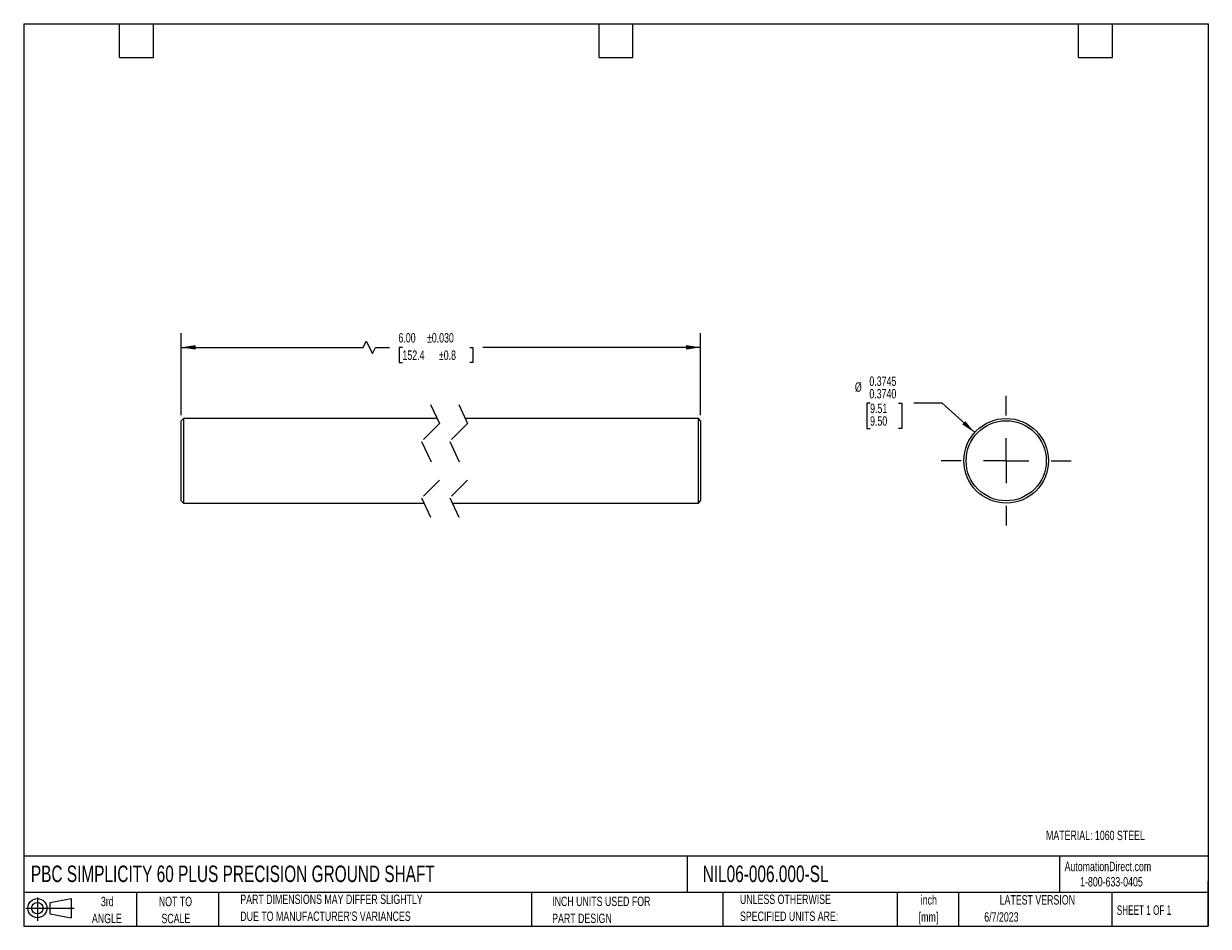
# Model space of a CAD drawing. Header units: inches. Extents: x 0.12 to 5.38, y 0.12 to 4.12.
import ezdxf

# ---------------------------------------------------------------- set-up
doc = ezdxf.new("R2010")
doc.units = ezdxf.units.IN
doc.header["$LTSCALE"] = 0.5
doc.header["$MEASUREMENT"] = 0
doc.linetypes.add('CENTERX2', pattern=[0.8, 0.5, -0.1, 0.1, -0.1])
doc.linetypes.add('HIDDEN', pattern=[0.075, 0.05, -0.025])
doc.layers.add('CENTER', color=40, linetype='CENTERX2')
doc.layers.add('SLD-DEFPOINTS', color=7, linetype='Continuous')
doc.layers.add('DIMENSIONS', color=140, linetype='Continuous', lineweight=25)
doc.layers.add('TEXT', color=140, linetype='Continuous', lineweight=25)
doc.styles.add('SLDTEXTSTYLE0', font='TXT', dxfattribs={"width": 0.7})
doc.styles.add('SLDTEXTSTYLE1', font='TXT', dxfattribs={"width": 0.65})
doc.dimstyles.new('SLDDIMSTYLE0', dxfattribs={"dimtxt": 0.04248, "dimasz": 0.065, "dimexe": 0, "dimexo": 0.0625, "dimgap": 0.01062, "dimtad": 0, "dimtih": 1, "dimtoh": 1, "dimrnd": 1e-09, "dimzin": 4, "dimdsep": 46, "dimtxsty": 'SLDTEXTSTYLE0', "dimsah": 1, "dimcen": 0.09, "dimadec": 0, "dimazin": 1, "dimtol": 1, "dimtp": 0.03, "dimtm": 0.03, "dimtfac": 1, "dimtdec": 3, "dimtofl": 0, "dimtmove": 0, "dimatfit": 3, "dimfxl": 0, "dimfrac": 2, "dimtolj": 1, "dimarcsym": 0})
doc.dimstyles.new('SLDDIMSTYLE1', dxfattribs={"dimtxt": 0.04248, "dimasz": 0.065, "dimexe": 0, "dimexo": 0.0625, "dimgap": 0.01062, "dimtad": 0, "dimtih": 1, "dimtoh": 1, "dimdec": 3, "dimrnd": 1e-09, "dimdsep": 46, "dimtxsty": 'SLDTEXTSTYLE0', "dimsah": 1, "dimcen": 0, "dimadec": 0, "dimazin": 2, "dimlim": 1, "dimtp": -0.0005, "dimtm": 0.001, "dimtfac": 1, "dimtdec": 4, "dimtofl": 0, "dimtmove": 0, "dimatfit": 3, "dimfxl": 0, "dimfrac": 2, "dimtolj": 1, "dimtzin": 4, "dimarcsym": 0})

# ---------------------------------------------------------------- blocks, each defined once
blk = doc.blocks.new('Block11')
at = {"color": 7, "linetype": 'Continuous', "lineweight": 18}
for p, q in [((0, 0.0567), (0.2141, 0.0567)), ((0.051, 0.1045), (0.051, 0)), ((0.1079, 0.082), (0.2003, 0.0991)), ((0.1079, 0.0314), (0.1079, 0.082)), ((0.2003, 0.0991), (0.2003, 0.0144)), ((0.1079, 0.0314), (0.2003, 0.0144))]:
    blk.add_line(p, q, dxfattribs=at)
for radius in [0.0423, 0.0253]:
    blk.add_circle((0.051, 0.0567), radius, dxfattribs=at)
blk = doc.blocks.new('Block12')
at = {"layer": 'SLD-DEFPOINTS'}
blk.add_blockref('Block11', (0, 0), dxfattribs=at)
blk = doc.blocks.new('SW_NOTE_0')
at = {"layer": 'TEXT', "color": 0, "char_height": 0.04167, "attachment_point": 2, "style": 'SLDTEXTSTYLE0'}
for s, insert in [('inch', (0.0625, 0.0537)), ('[mm]', (0.0611, -0.0215))]:
    blk.add_mtext(s, dxfattribs=dict(at, insert=insert))
blk = doc.blocks.new('SW_NOTE_0_1')
at = {"layer": 'TEXT', "color": 0, "char_height": 0.041667, "attachment_point": 1, "style": 'SLDTEXTSTYLE0'}
for s, insert in [('UNLESS OTHERWISE', (0, 0.0537)), ('SPECIFIED UNITS ARE:', (0, -0.0215))]:
    blk.add_mtext(s, dxfattribs=dict(at, insert=insert))
blk = doc.blocks.new('SW_NOTE_0_2')
at = {"layer": 'TEXT', "color": 0, "char_height": 0.041667, "attachment_point": 1, "style": 'SLDTEXTSTYLE0'}
for s, insert in [('PART DIMENSIONS MAY DIFFER SLIGHTLY', (0, 0.0537)), ("DUE TO MANUFACTURER'S VARIANCES", (0, -0.0215))]:
    blk.add_mtext(s, dxfattribs=dict(at, insert=insert))
blk = doc.blocks.new('SW_NOTE_0_3')
at = {"layer": 'TEXT', "color": 0, "char_height": 0.04167, "attachment_point": 2, "style": 'SLDTEXTSTYLE0'}
for s, insert in [('NOT TO', (0.1035, 0.0537)), ('SCALE', (0.1054, -0.0215))]:
    blk.add_mtext(s, dxfattribs=dict(at, insert=insert))
blk = doc.blocks.new('SW_NOTE_0_4')
at = {"layer": 'TEXT', "color": 0, "char_height": 0.04167, "attachment_point": 2, "style": 'SLDTEXTSTYLE0'}
for s, insert in [('3rd', (0.0456, 0.0537)), ('ANGLE', (0.0437, -0.0215))]:
    blk.add_mtext(s, dxfattribs=dict(at, insert=insert))
blk = doc.blocks.new('SW_NOTE_0_5')
at = {"layer": 'TEXT', "color": 0, "char_height": 0.041667, "attachment_point": 1, "style": 'SLDTEXTSTYLE0'}
for s, insert in [('INCH UNITS USED FOR', (0, 0.0537)), ('PART DESIGN', (0, -0.0215))]:
    blk.add_mtext(s, dxfattribs=dict(at, insert=insert))
blk = doc.blocks.new('_D')
at = {"layer": 'DIMENSIONS'}
for p, q in [((0.8228, 2.3906), (0.8228, 2.7531)), ((3.1252, 2.3906), (3.1252, 2.7531)), ((0.8228, 2.6906), (1.6289, 2.6906)), ((1.6289, 2.6906), (1.6428, 2.7183)), ((1.6428, 2.7183), (1.6706, 2.6628)), ((1.6706, 2.6628), (1.6845, 2.6906)), ((1.6845, 2.6906), (1.7461, 2.6906)), ((1.8037, 2.6906), (1.7894, 2.6906)), ((1.7894, 2.6906), (1.7894, 2.623)), ((2.1016, 2.6906), (2.1159, 2.6906)), ((2.1159, 2.6906), (2.1159, 2.623)), ((3.1252, 2.6906), (2.1592, 2.6906)), ((1.7894, 2.623), (1.8037, 2.623)), ((2.1159, 2.623), (2.1016, 2.623))]:
    blk.add_line(p, q, dxfattribs=at)
for points in [[(0.8228, 2.6906), (0.8878, 2.6806), (0.8878, 2.7006)], [(3.1252, 2.6906), (3.0602, 2.7006), (3.0602, 2.6806)]]:
    blk.add_solid(points, dxfattribs=at)
at = {"layer": 'DIMENSIONS', "char_height": 0.04167, "attachment_point": 1, "style": 'SLDTEXTSTYLE0'}
for s, insert in [('6.00', (1.786, 2.7538)), ('±0.030', (1.9122, 2.7538)), ('±0.8', (1.9652, 2.6768)), ('152.4', (1.8037, 2.6768))]:
    blk.add_mtext(s, dxfattribs=dict(at, insert=insert))
blk = doc.blocks.new('_D_1')
at = {"layer": 'DIMENSIONS'}
for p, q in [((3.8761, 2.4427), (3.8619, 2.4427)), ((3.8619, 2.4427), (3.8619, 2.3316)), ((4.0024, 2.4427), (4.0166, 2.4427)), ((4.0166, 2.4427), (4.0166, 2.3316)), ((4.1948, 2.4427), (4.0698, 2.4427)), ((4.3396, 2.3131), (4.1948, 2.4427)), ((3.8619, 2.3316), (3.8761, 2.3316)), ((4.0166, 2.3316), (4.0024, 2.3316))]:
    blk.add_line(p, q, dxfattribs=at)
blk.add_solid([(4.3396, 2.3131), (4.2978, 2.3639), (4.2845, 2.349)], dxfattribs=at)
at = {"layer": 'DIMENSIONS', "char_height": 0.04167, "attachment_point": 1, "style": 'SLDTEXTSTYLE0'}
for s, insert in [('%%c', (3.8087, 2.5357)), ('0.3745', (3.8729, 2.5615)), ('0.3740', (3.8729, 2.506)), ('9.51', (3.8761, 2.4409)), ('9.50', (3.8761, 2.3853))]:
    blk.add_mtext(s, dxfattribs=dict(at, insert=insert))
blk = doc.blocks.new('SW_CENTERMARKSYMBOL_0')
at = {"layer": 'CENTER', "color": 0}
for p, q in [((0, 0.2), (0, 0.2875)), ((0, 0), (0, 0.1)), ((-0.2, 0), (-0.2875, 0)), ((0, 0), (-0.1, 0)), ((0, 0), (0, -0.1)), ((0, 0), (0.1, 0)), ((0.2, 0), (0.2875, 0)), ((0, -0.2), (0, -0.2875))]:
    blk.add_line(p, q, dxfattribs=at)

msp = doc.modelspace()

# ---------------------------------------------------------------- linework, layer by layer
at = {"color": 7, "linetype": 'HIDDEN', "lineweight": 18}
for p, q in [((1.928, 2.4381), (1.9674, 2.3525)), ((2.053, 2.4381), (2.0924, 2.3525)), ((1.9674, 2.3525), (1.8886, 2.2737)), ((2.0924, 2.3525), (2.0136, 2.2737)), ((1.8886, 2.2737), (1.9674, 2.1025)), ((2.0136, 2.2737), (2.0924, 2.1025)), ((1.9674, 2.1025), (1.8886, 2.0237)), ((2.0924, 2.1025), (2.0136, 2.0237)), ((1.8886, 2.0237), (1.928, 1.9381)), ((2.0136, 2.0237), (2.053, 1.9381))]:
    msp.add_line(p, q, dxfattribs=at)
for p, q in [((0.8328, 2.3756), (0.8228, 2.3656)), ((0.8228, 2.0106), (0.8228, 2.3656)), ((1.9567, 2.3756), (0.8328, 2.3756)), ((0.8328, 2.3756), (0.8328, 2.0006)), ((3.1152, 2.3756), (2.0817, 2.3756)), ((3.1252, 2.3656), (3.1152, 2.3756)), ((3.1152, 2.0006), (3.1152, 2.3756)), ((3.1252, 2.3656), (3.1252, 2.0106)), ((0.8228, 2.0106), (0.8328, 2.0006)), ((0.8328, 2.0006), (1.8993, 2.0006)), ((2.0243, 2.0006), (3.1152, 2.0006)), ((3.1152, 2.0006), (3.1252, 2.0106))]:
    msp.add_line(p, q)
for radius in [0.1875, 0.1775]:
    msp.add_circle((4.4793, 2.1881), radius)
at = {"layer": 'TEXT'}
for p, q in [((0.125, 4.125), (5.375, 4.125)), ((0.125, 4.125), (0.125, 0.125)), ((0.55, 3.975), (0.55, 4.125)), ((0.7, 3.975), (0.7, 4.125)), ((2.675, 3.975), (2.675, 4.125)), ((2.825, 3.975), (2.825, 4.125)), ((4.8, 3.975), (4.8, 4.125)), ((4.95, 3.975), (4.95, 4.125)), ((5.375, 4.125), (5.375, 0.125)), ((0.55, 3.975), (0.7, 3.975)), ((2.675, 3.975), (2.825, 3.975)), ((4.8, 3.975), (4.95, 3.975)), ((5.375, 0.4356), (0.125, 0.4356)), ((3.0661, 0.4356), (3.0661, 0.275)), ((4.7161, 0.4356), (4.7161, 0.275)), ((5.375, 0.125), (5.375, 0.325)), ((5.375, 0.275), (0.125, 0.275)), ((0.625, 0.275), (0.625, 0.125)), ((0.9884, 0.275), (0.9884, 0.125)), ((2.3749, 0.275), (2.3749, 0.125)), ((3.224, 0.275), (3.224, 0.125)), ((3.9965, 0.275), (3.9965, 0.125)), ((4.268, 0.275), (4.268, 0.125)), ((4.9478, 0.275), (4.9478, 0.125)), ((0.125, 0.125), (5.375, 0.125))]:
    msp.add_line(p, q, dxfattribs=at)

# ---------------------------------------------------------------- block references
at = {"layer": 'CENTER'}
msp.add_blockref('SW_CENTERMARKSYMBOL_0', (4.4793, 2.1881), dxfattribs=at)
at = {"layer": 'SLD-DEFPOINTS'}
msp.add_blockref('Block12', (0.1346, 0.1487), dxfattribs=at)
at = {"layer": 'TEXT'}
for name, p in [('SW_NOTE_0_2', (1.085, 0.212)), ('SW_NOTE_0_1', (3.2994, 0.212)), ('SW_NOTE_0', (4.0738, 0.2091)), ('SW_NOTE_0_4', (0.4498, 0.2021)), ('SW_NOTE_0_3', (0.694, 0.2021)), ('SW_NOTE_0_5', (2.4671, 0.2027))]:
    msp.add_blockref(name, p, dxfattribs=at)

# ---------------------------------------------------------------- texts
for s, insert, char_height, attachment_point, style in [('MATERIAL: 1060 STEEL', (4.6558, 0.5488), 0.041667, 1, 'SLDTEXTSTYLE0'), ('PBC SIMPLICITY 60 PLUS PRECISION GROUND SHAFT', (0.1568, 0.3941), 0.072917, 1, 'SLDTEXTSTYLE0'), ('NIL06-006.000-SL', (3.134, 0.3941), 0.072917, 1, 'SLDTEXTSTYLE0'), ('AutomationDirect.com', (4.7381, 0.411), 0.041667, 1, 'SLDTEXTSTYLE0'), ('1-800-633-0405', (4.8069, 0.3432), 0.041667, 1, 'SLDTEXTSTYLE0'), ('LATEST VERSION', (4.6172, 0.2631), 0.041667, 2, 'SLDTEXTSTYLE0'), ('SHEET 1 OF 1', (4.9693, 0.2175), 0.041667, 1, 'SLDTEXTSTYLE1'), ('6/7/2023', (4.3821, 0.1873), 0.04167, 1, 'SLDTEXTSTYLE0')]:
    msp.add_mtext(s, dxfattribs=dict(at, insert=insert, char_height=char_height, attachment_point=attachment_point, style=style))

# ---------------------------------------------------------------- dimensions: what is measured, and where the dimension line sits
at = {"layer": 'DIMENSIONS'}
dim = msp.add_linear_dim(base=(0.8228, 2.6906), p1=(3.1252, 2.3656), p2=(0.8228, 2.3656), text='6.00MAX', dimstyle='SLDDIMSTYLE0', dxfattribs=at)
dim.commit()
dim.dimension.update_dxf_attribs({"geometry": '_D', "text_midpoint": (1.9526, 2.6906), "dimtype": 160})
dim = msp.add_diameter_dim_2p(p1=(4.619, 2.0631), p2=(4.3396, 2.3131), dimstyle='SLDDIMSTYLE1', dxfattribs=at)
dim.commit()
dim.dimension.update_dxf_attribs({"geometry": '_D_1', "text_midpoint": (3.9392, 2.4427), "dimtype": 163})

doc.saveas('drawing.dxf')
